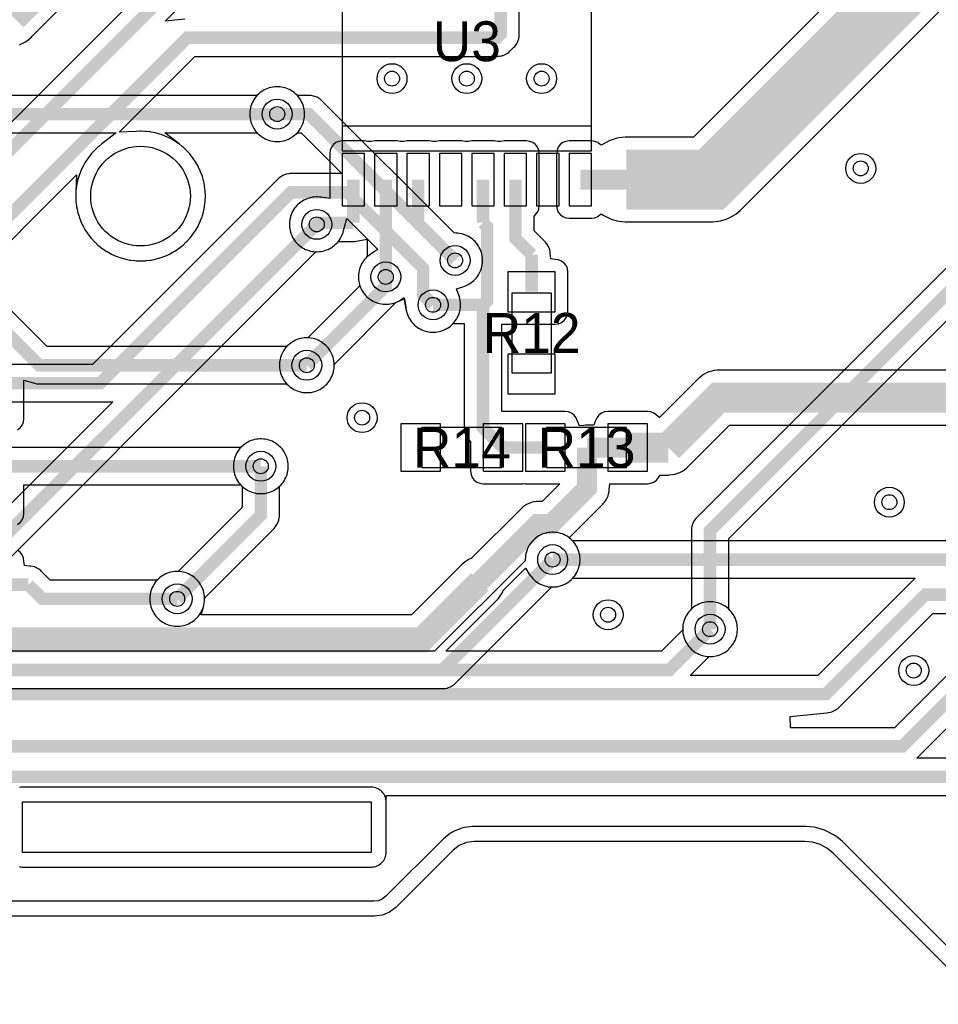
# Model space of a CAD drawing. Header units: millimetres. Extents: x -74 to 74, y -32 to 26.
# Tile 11 of 16: x 13 to 32, y -32 to -12. Entities that reach past the tile are written whole.
import ezdxf
from ezdxf.enums import TextEntityAlignment as Align

# ---------------------------------------------------------------- set-up
doc = ezdxf.new("R2010")
doc.units = ezdxf.units.MM
for name, color, linetype in [('COBRE_BAIXO', 7, 'Continuous'), ('COBRE_CIMA', 7, 'Continuous'), ('CONTORNO', 7, 'Continuous'), ('CORPOS_CIMA', 7, 'Continuous'), ('FUROS', 7, 'Continuous'), ('PADS_CIMA', 7, 'Continuous'), ('PLANO_GND_BAIXO', 7, 'Continuous'), ('PLANO_GND_CIMA', 7, 'Continuous'), ('REFS_CIMA', 7, 'Continuous'), ('VIAS', 7, 'Continuous')]:
    doc.layers.add(name, color=color, linetype=linetype)

msp = doc.modelspace()

# ---------------------------------------------------------------- linework, layer by layer
at = {"layer": 'COBRE_BAIXO', "const_width": 0.25}
for points in [[(2.54, -25.455), (2.924, -25.455), (11.256, -17.123), (11.748, -17.123), (16.493, -12.378), (22.706, -12.378), (22.778, -12.306), (22.778, -1.266), (25.558, 1.514), (25.558, 5.307), (27.388, 7.137), (28.962, 7.137), (30.025, 8.2)], [(20.32, -4.704), (20.32, -7.247), (11.872, -15.695)], [(36.514, -10.901), (35.244, -12.171), (35.244, -14), (26.978, -22.266), (26.978, -24.242)], [(21.865, -16.846), (18.93, -13.911), (18.297, -13.911)], [(9.978, -19.309), (14.747, -19.309), (18.576, -15.48), (19.7, -15.48), (21.223, -17.003), (21.223, -17.537), (21.423, -17.737)], [(19.091, -16.123), (10.796, -24.418), (6.144, -24.418), (3.688, -26.874), (3.688, -27.988)], [(18.891, -18.949), (20.475, -17.365), (20.475, -17.177)], [(16.291, -23.634), (17.968, -21.957), (17.968, -20.975)], [(6.41, -25.06), (21.608, -25.06), (23.821, -22.847)]]:
    msp.add_lwpolyline(points, dxfattribs=at)
at = {"layer": 'COBRE_CIMA'}
for points, const_width in [([(25.3, -15.225), (27, -15.225), (39.2, -3.025), (39.2, 2.54), (36.58, 2.54)], 1.2), ([(12.783, -11.748), (18.123, -6.408)], 1.2), ([(23.821, -22.847), (32.446, -22.847), (35.595, -19.698), (35.595, -16.29), (32.389, -13.084)], 0.25), ([(18.297, -13.911), (11.635, -13.911)], 0.25), ([(19.825, -15.225), (19.825, -16.092)], 0.25), ([(20.475, -15.225), (20.475, -17.177)], 0.25), ([(21.125, -15.225), (21.125, -16.106), (21.865, -16.846)], 0.25), ([(22.425, -15.225), (22.425, -16.092)], 0.25), ([(23.075, -15.225), (23.075, -16.408), (23.4, -16.733)], 0.25), ([(24.375, -15.225), (25.3, -15.225)], 0.4), ([(19.825, -16.092), (19.122, -16.092), (19.091, -16.123)], 0.25), ([(22.425, -17.737), (22.507, -17.655), (22.507, -16.174), (22.425, -16.092)], 0.25), ([(11.06, -16.481), (13.528, -18.949), (18.891, -18.949)], 0.25), ([(23.4, -17.475), (23.4, -16.733)], 0.25), ([(22.425, -17.737), (21.423, -17.737)], 0.25), ([(22.825, -20.6), (22.425, -20.2), (22.425, -17.737)], 0.25), ([(34.467, -19.599), (27.143, -19.599), (26.142, -20.6)], 0.6), ([(25.325, -20.6), (26.142, -20.6)], 0.6), ([(24.508, -20.6), (24.508, -21.417), (23.795, -22.13), (23.524, -22.13), (22.362, -23.292)], 0.4), ([(22.825, -20.6), (23.675, -20.6)], 0.25), ([(25.325, -20.6), (24.508, -20.6)], 0.4), ([(12.565, -20.975), (17.968, -20.975)], 0.25), ([(26.978, -24.242), (26.16, -25.06), (8.405, -25.06), (5.801, -22.456), (5.801, -21.961)], 0.25), ([(22.362, -23.292), (21.2, -24.454), (10.124, -24.454), (8.989, -23.319)], 0.5), ([(12.565, -23.35), (13.307, -23.35)], 0.25), ([(13.307, -23.35), (13.591, -23.634), (16.291, -23.634)], 0.25), ([(34.425, -23.55), (31.293, -23.55), (29.298, -25.545), (7.804, -25.545), (6.307, -24.048), (5.81, -24.048)], 0.25), ([(36.471, -24.225), (33.201, -24.225), (30.833, -26.593), (4.023, -26.593), (3.135, -27.481), (2.784, -27.481), (2.179, -26.876)], 0.25), ([(10.167, -27.6), (10.564, -27.203), (33.253, -27.203), (34.575, -28.525)], 0.25)]:
    msp.add_lwpolyline(points, dxfattribs=dict(at, const_width=const_width))
at = {"layer": 'CONTORNO'}
msp.add_lwpolyline([(32.476, -31.766), (29.444, -28.734), (29.323, -28.635), (29.185, -28.561), (29.035, -28.515), (28.879, -28.5), (22.249, -28.5), (22.093, -28.52), (21.949, -28.58), (21.824, -28.676), (20.676, -29.824), (20.551, -29.92), (20.407, -29.98), (20.251, -30), (0, -30)], dxfattribs=at)
at = {"layer": 'CORPOS_CIMA'}
for points in [[(24.6, -14.65), (24.6, -10.25), (19.6, -10.25), (19.6, -14.65)], [(23, -17.5), (23, -19.1), (23.8, -19.1), (23.8, -17.5)], [(22.8, -20.2), (21.2, -20.2), (21.2, -21), (22.8, -21)], [(25.3, -20.2), (23.7, -20.2), (23.7, -21), (25.3, -21)]]:
    msp.add_lwpolyline(points, close=True, dxfattribs=at)
at = {"layer": 'FUROS'}
for points in [[(16.556, -15.556), (16.553, -15.634), (16.544, -15.712), (16.528, -15.789), (16.507, -15.865), (16.48, -15.939), (16.447, -16.01), (16.409, -16.078), (16.365, -16.144), (16.316, -16.205), (16.263, -16.263), (16.205, -16.316), (16.144, -16.365), (16.078, -16.409), (16.01, -16.447), (15.939, -16.48), (15.865, -16.507), (15.789, -16.528), (15.712, -16.544), (15.634, -16.553), (15.556, -16.556), (15.478, -16.553), (15.4, -16.544), (15.323, -16.528), (15.247, -16.507), (15.173, -16.48), (15.102, -16.447), (15.034, -16.409), (14.968, -16.365), (14.907, -16.316), (14.849, -16.263), (14.796, -16.205), (14.747, -16.144), (14.703, -16.078), (14.665, -16.01), (14.632, -15.939), (14.605, -15.865), (14.584, -15.789), (14.568, -15.712), (14.559, -15.634), (14.556, -15.556), (14.559, -15.478), (14.568, -15.4), (14.584, -15.323), (14.605, -15.247), (14.632, -15.173), (14.665, -15.102), (14.703, -15.034), (14.747, -14.968), (14.796, -14.907), (14.849, -14.849), (14.907, -14.796), (14.968, -14.747), (15.034, -14.703), (15.102, -14.665), (15.173, -14.632), (15.247, -14.605), (15.323, -14.584), (15.4, -14.568), (15.478, -14.559), (15.556, -14.556), (15.634, -14.559), (15.712, -14.568), (15.789, -14.584), (15.865, -14.605), (15.939, -14.632), (16.01, -14.665), (16.078, -14.703), (16.144, -14.747), (16.205, -14.796), (16.263, -14.849), (16.316, -14.907), (16.365, -14.968), (16.409, -15.034), (16.447, -15.102), (16.48, -15.173), (16.507, -15.247), (16.528, -15.323), (16.544, -15.4), (16.553, -15.478)], [(20.185, -28.713), (20.185, -27.713), (13.185, -27.713), (13.185, -28.713)]]:
    msp.add_lwpolyline(points, close=True, dxfattribs=at)
at = {"layer": 'PADS_CIMA'}
for points in [[(24.6, -14.15), (24.6, -10.75), (19.6, -10.75), (19.6, -14.15)], [(20.05, -15.75), (20.05, -14.7), (19.6, -14.7), (19.6, -15.75)], [(20.7, -15.75), (20.7, -14.7), (20.25, -14.7), (20.25, -15.75)], [(21.35, -15.75), (21.35, -14.7), (20.9, -14.7), (20.9, -15.75)], [(22, -15.75), (22, -14.7), (21.55, -14.7), (21.55, -15.75)], [(22.65, -15.75), (22.65, -14.7), (22.2, -14.7), (22.2, -15.75)], [(23.3, -15.75), (23.3, -14.7), (22.85, -14.7), (22.85, -15.75)], [(23.95, -15.75), (23.95, -14.7), (23.5, -14.7), (23.5, -15.75)], [(24.6, -15.75), (24.6, -14.7), (24.15, -14.7), (24.15, -15.75)], [(22.925, -17.075), (22.925, -17.875), (23.875, -17.875), (23.875, -17.075)], [(22.925, -18.725), (22.925, -19.525), (23.875, -19.525), (23.875, -18.725)], [(21.575, -20.125), (20.775, -20.125), (20.775, -21.075), (21.575, -21.075)], [(23.225, -20.125), (22.425, -20.125), (22.425, -21.075), (23.225, -21.075)], [(24.075, -20.125), (23.275, -20.125), (23.275, -21.075), (24.075, -21.075)], [(25.725, -20.125), (24.925, -20.125), (24.925, -21.075), (25.725, -21.075)]]:
    msp.add_lwpolyline(points, close=True, dxfattribs=at)
at = {"layer": 'PLANO_GND_BAIXO'}
for points in [[(12.013, -17.388), (14.273, -15.129), (14.259, -15.466), (14.256, -15.544), (14.256, -15.568), (14.259, -15.646), (14.261, -15.67), (14.27, -15.748), (14.274, -15.771), (14.289, -15.848), (14.295, -15.871), (14.316, -15.946), (14.323, -15.969), (14.351, -16.043), (14.36, -16.064), (14.393, -16.136), (14.403, -16.157), (14.442, -16.225), (14.454, -16.245), (14.498, -16.31), (14.511, -16.33), (14.56, -16.391), (14.575, -16.409), (14.629, -16.467), (14.645, -16.483), (14.703, -16.537), (14.721, -16.552), (14.782, -16.601), (14.802, -16.614), (14.867, -16.658), (14.887, -16.67), (14.955, -16.709), (14.976, -16.719), (15.048, -16.752), (15.069, -16.761), (15.143, -16.789), (15.166, -16.796), (15.241, -16.817), (15.264, -16.823), (15.341, -16.838), (15.364, -16.842), (15.442, -16.851), (15.466, -16.853), (15.544, -16.856), (15.568, -16.856), (15.646, -16.853), (15.67, -16.851), (15.748, -16.842), (15.771, -16.838), (15.848, -16.823), (15.871, -16.817), (15.946, -16.796), (15.969, -16.789), (16.043, -16.761), (16.064, -16.752), (16.136, -16.719), (16.157, -16.709), (16.225, -16.67), (16.245, -16.658), (16.31, -16.614), (16.33, -16.601), (16.391, -16.552), (16.409, -16.537), (16.467, -16.483), (16.483, -16.467), (16.537, -16.409), (16.552, -16.391), (16.601, -16.33), (16.614, -16.31), (16.658, -16.245), (16.67, -16.225), (16.709, -16.157), (16.719, -16.136), (16.752, -16.064), (16.761, -16.043), (16.789, -15.969), (16.796, -15.946), (16.817, -15.871), (16.823, -15.848), (16.838, -15.771), (16.842, -15.748), (16.851, -15.67), (16.853, -15.646), (16.856, -15.568), (16.856, -15.544), (16.853, -15.466), (16.851, -15.442), (16.842, -15.364), (16.838, -15.341), (16.823, -15.264), (16.817, -15.241), (16.796, -15.166), (16.789, -15.143), (16.761, -15.069), (16.752, -15.048), (16.719, -14.976), (16.709, -14.955), (16.67, -14.887), (16.658, -14.867), (16.614, -14.802), (16.601, -14.782), (16.552, -14.721), (16.537, -14.703), (16.483, -14.645), (16.467, -14.629), (16.409, -14.575), (16.391, -14.56), (16.33, -14.511), (16.31, -14.498), (16.245, -14.454), (16.225, -14.442), (16.157, -14.403), (16.136, -14.393), (16.064, -14.36), (16.043, -14.351), (15.969, -14.323), (15.946, -14.316), (15.871, -14.295), (15.848, -14.289), (15.771, -14.274), (15.748, -14.27), (15.67, -14.261), (15.646, -14.259), (15.568, -14.256), (15.544, -14.256), (15.466, -14.259), (15.129, -14.273), (16.648, -12.753), (22.706, -12.753), (22.731, -12.752), (22.735, -12.751), (22.755, -12.749), (22.803, -12.74), (22.812, -12.737), (22.826, -12.733), (22.872, -12.714), (22.893, -12.702), (22.933, -12.681), (22.971, -12.643), (23.043, -12.571), (23.06, -12.553), (23.075, -12.534), (23.102, -12.493), (23.109, -12.481), (23.114, -12.472), (23.133, -12.426), (23.14, -12.403), (23.149, -12.355), (23.152, -12.331), (23.153, -12.306), (23.153, -5.206)], [(19.945, -7.092), (12.715, -14.322)], [(16.444, -12.007), (16.052, -12.045), (20.585, -7.512)], [(11.061, -24.683), (19.069, -16.675), (19.107, -16.672), (19.147, -16.67), (19.179, -16.666), (19.217, -16.658), (19.249, -16.65), (19.286, -16.637), (19.316, -16.624), (19.352, -16.607), (19.38, -16.591), (19.413, -16.569), (19.438, -16.549), (19.468, -16.523), (19.491, -16.5), (19.517, -16.47), (19.537, -16.445), (19.559, -16.412), (19.575, -16.384), (19.592, -16.348), (19.605, -16.318), (19.618, -16.281), (19.626, -16.249), (19.692, -16.002), (20.314, -16.624), (20.186, -16.709), (20.153, -16.731), (20.128, -16.751), (20.098, -16.777), (20.075, -16.8), (20.049, -16.83), (20.029, -16.855), (20.007, -16.888), (19.991, -16.916), (19.974, -16.952), (19.961, -16.982), (19.948, -17.019), (19.94, -17.051), (19.932, -17.089), (19.928, -17.121), (19.926, -17.161), (19.926, -17.193), (19.928, -17.233), (19.932, -17.265), (19.94, -17.303), (19.951, -17.359), (18.913, -18.397), (18.875, -18.4), (18.835, -18.402), (18.803, -18.406), (18.765, -18.414), (18.733, -18.422), (18.696, -18.435), (18.666, -18.448), (18.63, -18.465), (18.602, -18.481), (18.569, -18.503), (18.544, -18.523), (18.514, -18.549), (18.491, -18.572), (18.465, -18.602), (18.445, -18.627), (18.423, -18.66), (18.407, -18.688), (18.39, -18.724), (18.377, -18.754), (18.364, -18.791), (18.356, -18.823), (18.348, -18.861), (18.344, -18.893), (18.342, -18.933), (18.342, -18.965), (18.344, -19.005), (18.348, -19.037), (18.356, -19.075), (18.364, -19.107), (18.377, -19.144), (18.39, -19.174), (18.407, -19.21), (18.423, -19.238), (18.445, -19.271), (18.465, -19.296), (18.491, -19.326), (18.514, -19.349), (18.544, -19.375), (18.569, -19.395), (18.602, -19.417), (18.63, -19.433), (18.666, -19.45), (18.696, -19.463), (18.733, -19.476), (18.765, -19.484), (18.803, -19.492), (18.835, -19.496), (18.875, -19.498), (18.907, -19.498), (18.947, -19.496), (18.979, -19.492), (19.017, -19.484), (19.049, -19.476), (19.086, -19.463), (19.116, -19.45), (19.152, -19.433), (19.18, -19.417), (19.213, -19.395), (19.238, -19.375), (19.268, -19.349), (19.291, -19.326), (19.317, -19.296), (19.337, -19.271), (19.359, -19.238), (19.375, -19.21), (19.392, -19.174), (19.405, -19.144), (19.418, -19.107), (19.426, -19.075), (19.434, -19.037), (19.438, -19.005), (19.44, -18.965), (19.443, -18.927), (20.686, -17.684), (20.7, -17.678), (20.736, -17.661), (20.764, -17.645), (20.797, -17.623), (20.822, -17.603), (20.834, -17.593), (20.88, -17.825), (20.888, -17.863), (20.896, -17.895), (20.909, -17.932), (20.922, -17.962), (20.939, -17.998), (20.955, -18.026), (20.977, -18.059), (20.997, -18.084), (21.023, -18.114), (21.046, -18.137), (21.076, -18.163), (21.101, -18.183), (21.134, -18.205), (21.162, -18.221), (21.198, -18.238), (21.228, -18.251), (21.265, -18.264), (21.297, -18.272), (21.335, -18.28), (21.367, -18.284), (21.407, -18.286), (21.439, -18.286), (21.479, -18.284), (21.511, -18.28), (21.549, -18.272), (21.581, -18.264), (21.618, -18.251), (21.648, -18.238), (21.684, -18.221), (21.712, -18.205), (21.745, -18.183), (21.77, -18.163), (21.8, -18.137), (21.823, -18.114), (21.849, -18.084), (21.869, -18.059), (21.891, -18.026), (21.907, -17.998), (21.924, -17.962), (21.937, -17.932), (21.95, -17.895), (21.958, -17.863), (21.966, -17.825), (21.97, -17.793), (21.972, -17.753), (21.972, -17.721), (21.97, -17.681), (21.966, -17.649), (21.958, -17.611), (21.95, -17.579), (21.937, -17.542), (21.894, -17.416), (22.023, -17.373), (22.06, -17.36), (22.09, -17.347), (22.126, -17.33), (22.154, -17.314), (22.187, -17.292), (22.212, -17.272), (22.242, -17.246), (22.265, -17.223), (22.291, -17.193), (22.311, -17.168), (22.333, -17.135), (22.349, -17.107), (22.366, -17.071), (22.379, -17.041), (22.392, -17.004), (22.4, -16.972), (22.408, -16.934), (22.412, -16.902), (22.414, -16.862), (22.414, -16.83), (22.412, -16.79), (22.408, -16.758), (22.4, -16.72), (22.392, -16.688), (22.379, -16.651), (22.366, -16.621), (22.349, -16.585), (22.333, -16.557), (22.311, -16.524), (22.291, -16.499), (22.265, -16.469), (22.242, -16.446), (22.212, -16.42), (22.187, -16.4), (22.154, -16.378), (22.126, -16.362), (22.09, -16.345), (22.06, -16.332), (22.023, -16.319), (21.991, -16.311), (21.953, -16.303), (21.921, -16.299), (21.881, -16.297), (21.843, -16.294), (19.195, -13.646), (19.177, -13.629), (19.158, -13.614), (19.117, -13.587), (19.096, -13.575), (19.05, -13.556), (19.027, -13.549), (18.979, -13.54), (18.955, -13.537), (18.93, -13.536), (18.703, -13.536), (18.674, -13.511), (18.644, -13.485), (18.619, -13.465), (18.586, -13.443), (18.558, -13.427), (18.522, -13.41), (18.492, -13.397), (18.455, -13.384), (18.423, -13.376), (18.385, -13.368), (18.353, -13.364), (18.313, -13.362), (18.281, -13.362), (18.241, -13.364), (18.209, -13.368), (18.171, -13.376), (18.139, -13.384), (18.102, -13.397), (18.072, -13.41), (18.036, -13.427), (18.008, -13.443), (17.975, -13.465), (17.95, -13.485), (17.92, -13.511), (17.897, -13.534), (17.871, -13.564), (17.851, -13.589), (17.829, -13.622), (17.813, -13.65), (17.796, -13.686), (17.783, -13.716), (17.77, -13.753), (17.762, -13.785), (17.754, -13.823), (17.75, -13.855), (17.748, -13.895), (17.748, -13.927), (17.75, -13.967), (17.754, -13.999), (17.762, -14.037), (17.77, -14.069), (17.783, -14.106), (17.796, -14.136), (17.813, -14.172), (17.829, -14.2), (17.851, -14.233), (17.871, -14.258), (17.897, -14.288), (17.92, -14.311), (17.95, -14.337), (17.975, -14.357), (18.008, -14.379), (18.036, -14.395), (18.072, -14.412), (18.102, -14.425), (18.139, -14.438), (18.171, -14.446), (18.209, -14.454), (18.241, -14.458), (18.281, -14.46), (18.313, -14.46), (18.353, -14.458), (18.385, -14.454), (18.423, -14.446), (18.455, -14.438), (18.492, -14.425), (18.522, -14.412), (18.558, -14.395), (18.586, -14.379), (18.619, -14.357), (18.644, -14.337), (18.711, -14.286), (18.775, -14.286), (19.594, -15.105), (18.576, -15.105), (18.551, -15.106), (18.527, -15.109), (18.479, -15.118), (18.456, -15.125), (18.41, -15.144), (18.389, -15.156), (18.348, -15.183), (18.329, -15.198), (18.311, -15.215), (14.592, -18.934), (10.384, -18.934)], [(34.869, -13.845), (26.713, -22.001), (26.696, -22.019), (26.681, -22.038), (26.654, -22.079), (26.642, -22.1), (26.623, -22.146), (26.616, -22.169), (26.607, -22.217), (26.604, -22.241), (26.603, -22.266), (26.603, -23.836), (26.578, -23.865), (26.552, -23.895), (26.532, -23.92), (26.51, -23.953), (26.494, -23.981), (26.477, -24.017), (26.464, -24.047), (26.451, -24.084), (26.443, -24.116), (26.435, -24.154), (26.431, -24.186), (26.429, -24.226), (26.429, -24.258), (26.431, -24.298), (26.435, -24.33), (26.443, -24.368), (26.451, -24.4), (26.464, -24.437), (26.477, -24.467), (26.494, -24.503), (26.51, -24.531), (26.532, -24.564), (26.552, -24.589), (26.578, -24.619), (26.601, -24.642), (26.631, -24.668), (26.656, -24.688), (26.689, -24.71), (26.717, -24.726), (26.753, -24.743), (26.783, -24.756), (26.82, -24.769), (26.852, -24.777), (26.89, -24.785), (26.922, -24.789), (26.962, -24.791), (26.994, -24.791), (27.034, -24.789), (27.066, -24.785), (27.104, -24.777), (27.136, -24.769), (27.173, -24.756), (27.203, -24.743), (27.239, -24.726), (27.267, -24.71), (27.3, -24.688), (27.325, -24.668), (27.355, -24.642), (27.378, -24.619), (27.404, -24.589), (27.424, -24.564), (27.446, -24.531), (27.462, -24.503), (27.479, -24.467), (27.492, -24.437), (27.505, -24.4), (27.513, -24.368), (27.521, -24.33), (27.525, -24.298), (27.527, -24.258), (27.527, -24.226), (27.525, -24.186), (27.521, -24.154), (27.513, -24.116), (27.505, -24.084), (27.492, -24.047), (27.479, -24.017), (27.462, -23.981), (27.446, -23.953), (27.424, -23.92), (27.404, -23.895), (27.378, -23.865), (27.353, -23.836), (27.353, -22.421), (33.35, -16.424)], [(10.384, -19.684), (14.747, -19.684), (15, -19.684), (10.641, -24.043)], [(6.816, -25.435), (21.608, -25.435), (21.633, -25.434), (21.657, -25.431), (21.705, -25.422), (21.728, -25.415), (21.774, -25.396), (21.795, -25.384), (21.836, -25.357), (21.855, -25.342), (21.873, -25.325), (23.799, -23.399), (23.837, -23.396), (23.877, -23.394), (23.909, -23.39), (23.947, -23.382), (23.979, -23.374), (24.016, -23.361), (24.046, -23.348), (24.082, -23.331), (24.11, -23.315), (24.143, -23.293), (24.168, -23.273), (24.198, -23.247), (24.221, -23.224), (24.247, -23.194), (24.267, -23.169), (24.289, -23.136), (24.305, -23.108), (24.322, -23.072), (24.335, -23.042), (24.348, -23.005), (24.356, -22.973), (24.364, -22.935), (24.368, -22.903), (24.37, -22.863), (24.37, -22.831), (24.368, -22.791), (24.364, -22.759), (24.356, -22.721), (24.348, -22.689), (24.335, -22.652), (24.322, -22.622), (24.305, -22.586), (24.289, -22.558), (24.267, -22.525), (24.247, -22.5), (24.221, -22.47), (24.198, -22.447), (24.168, -22.421), (24.143, -22.401), (24.11, -22.379), (24.082, -22.363), (24.046, -22.346), (24.016, -22.333), (23.979, -22.32), (23.947, -22.312), (23.909, -22.304), (23.877, -22.3), (23.837, -22.298), (23.805, -22.298), (23.765, -22.3), (23.733, -22.304), (23.695, -22.312), (23.663, -22.32), (23.626, -22.333), (23.596, -22.346), (23.56, -22.363), (23.532, -22.379), (23.499, -22.401), (23.474, -22.421), (23.444, -22.447), (23.421, -22.47), (23.395, -22.5), (23.375, -22.525), (23.353, -22.558), (23.337, -22.586), (23.32, -22.622), (23.307, -22.652), (23.294, -22.689), (23.286, -22.721), (23.278, -22.759), (23.274, -22.791), (23.272, -22.831), (23.269, -22.869), (21.453, -24.685), (11.059, -24.685)], [(13.126, -29.007), (13.156, -29.012), (13.185, -29.013), (20.185, -29.013), (20.214, -29.012), (20.244, -29.007), (20.272, -29), (20.3, -28.99), (20.326, -28.978), (20.352, -28.962), (20.375, -28.945), (20.397, -28.925), (20.417, -28.903), (20.434, -28.88), (20.45, -28.854), (20.462, -28.828), (20.472, -28.8), (20.479, -28.772), (20.484, -28.742), (20.485, -28.713), (20.485, -27.713), (20.484, -27.684), (20.479, -27.654), (20.479, -27.654), (20.472, -27.626), (20.462, -27.598), (20.45, -27.572), (20.434, -27.546), (20.417, -27.523), (20.397, -27.501), (20.375, -27.481), (20.352, -27.464), (20.326, -27.448), (20.3, -27.436), (20.272, -27.426), (20.244, -27.419), (20.214, -27.414), (20.185, -27.413), (13.185, -27.413), (13.156, -27.414), (13.126, -27.419)], [(32.678, -31.543), (29.656, -28.522), (29.634, -28.502), (29.513, -28.403), (29.49, -28.386), (29.465, -28.371), (29.327, -28.297), (29.3, -28.284), (29.273, -28.274), (29.123, -28.228), (29.094, -28.221), (29.064, -28.216), (28.908, -28.201), (28.879, -28.2), (22.249, -28.2), (22.211, -28.202), (22.055, -28.222), (22.029, -28.227), (22.003, -28.234), (21.978, -28.243), (21.834, -28.303), (21.81, -28.314), (21.788, -28.327), (21.766, -28.342), (21.641, -28.438), (21.612, -28.464), (20.478, -29.598), (20.399, -29.658), (20.329, -29.688), (20.232, -29.7), (5.955, -29.7)]]:
    msp.add_lwpolyline(points, dxfattribs=at)
msp.add_lwpolyline([(16.275, -23.085), (16.235, -23.087), (16.203, -23.091), (16.165, -23.099), (16.133, -23.107), (16.096, -23.12), (16.066, -23.133), (16.03, -23.15), (16.002, -23.166), (15.969, -23.188), (15.944, -23.208), (15.914, -23.234), (15.891, -23.257), (15.865, -23.287), (15.845, -23.312), (15.823, -23.345), (15.807, -23.373), (15.79, -23.409), (15.777, -23.439), (15.764, -23.476), (15.756, -23.508), (15.748, -23.546), (15.744, -23.578), (15.742, -23.618), (15.742, -23.65), (15.744, -23.69), (15.748, -23.722), (15.756, -23.76), (15.764, -23.792), (15.777, -23.829), (15.79, -23.859), (15.807, -23.895), (15.823, -23.923), (15.845, -23.956), (15.865, -23.981), (15.891, -24.011), (15.914, -24.034), (15.944, -24.06), (15.969, -24.08), (16.002, -24.102), (16.03, -24.118), (16.066, -24.135), (16.096, -24.148), (16.133, -24.161), (16.165, -24.169), (16.203, -24.177), (16.235, -24.181), (16.275, -24.183), (16.307, -24.183), (16.347, -24.181), (16.379, -24.177), (16.417, -24.169), (16.449, -24.161), (16.486, -24.148), (16.516, -24.135), (16.552, -24.118), (16.58, -24.102), (16.613, -24.08), (16.638, -24.06), (16.668, -24.034), (16.691, -24.011), (16.717, -23.981), (16.737, -23.956), (16.759, -23.923), (16.775, -23.895), (16.792, -23.859), (16.805, -23.829), (16.818, -23.792), (16.826, -23.76), (16.834, -23.722), (16.838, -23.69), (16.84, -23.65), (16.843, -23.612), (18.233, -22.222), (18.25, -22.204), (18.265, -22.185), (18.292, -22.144), (18.304, -22.123), (18.323, -22.077), (18.33, -22.054), (18.339, -22.006), (18.342, -21.982), (18.343, -21.957), (18.343, -21.381), (18.368, -21.352), (18.394, -21.322), (18.414, -21.297), (18.436, -21.264), (18.452, -21.236), (18.469, -21.2), (18.482, -21.17), (18.495, -21.133), (18.503, -21.101), (18.511, -21.063), (18.515, -21.031), (18.517, -20.991), (18.517, -20.959), (18.515, -20.919), (18.511, -20.887), (18.503, -20.849), (18.495, -20.817), (18.482, -20.78), (18.469, -20.75), (18.452, -20.714), (18.436, -20.686), (18.414, -20.653), (18.394, -20.628), (18.368, -20.598), (18.345, -20.575), (18.315, -20.549), (18.29, -20.529), (18.257, -20.507), (18.229, -20.491), (18.193, -20.474), (18.163, -20.461), (18.126, -20.448), (18.094, -20.44), (18.056, -20.432), (18.024, -20.428), (17.984, -20.426), (17.952, -20.426), (17.912, -20.428), (17.88, -20.432), (17.842, -20.44), (17.81, -20.448), (17.773, -20.461), (17.743, -20.474), (17.707, -20.491), (17.679, -20.507), (17.646, -20.529), (17.621, -20.549), (17.591, -20.575), (17.568, -20.598), (17.542, -20.628), (17.522, -20.653), (17.5, -20.686), (17.484, -20.714), (17.467, -20.75), (17.454, -20.78), (17.441, -20.817), (17.433, -20.849), (17.425, -20.887), (17.421, -20.919), (17.419, -20.959), (17.419, -20.991), (17.421, -21.031), (17.425, -21.063), (17.433, -21.101), (17.441, -21.133), (17.454, -21.17), (17.467, -21.2), (17.484, -21.236), (17.5, -21.264), (17.522, -21.297), (17.542, -21.322), (17.568, -21.352), (17.593, -21.381), (17.593, -21.802), (16.313, -23.082), (16.275, -23.085)], close=True, dxfattribs=at)
at = {"layer": 'PLANO_GND_CIMA'}
for points in [[(36.247, -4.776), (26.648, -14.375), (25.3, -14.375), (25.275, -14.376), (25.158, -14.388), (25.11, -14.397), (24.998, -14.431), (24.953, -14.45), (24.849, -14.506), (24.793, -14.536), (24.777, -14.523), (24.725, -14.483), (24.665, -14.459), (24.6, -14.45), (24.15, -14.45), (24.085, -14.459), (24.025, -14.483), (23.973, -14.523), (23.933, -14.575), (23.909, -14.635), (23.9, -14.7), (23.9, -15.75), (23.909, -15.815), (23.933, -15.875), (23.973, -15.927), (24.025, -15.967), (24.085, -15.991), (24.15, -16), (24.6, -16), (24.665, -15.991), (24.725, -15.967), (24.777, -15.927), (24.793, -15.914), (24.849, -15.944), (24.953, -16), (24.998, -16.019), (25.11, -16.053), (25.158, -16.062), (25.275, -16.074), (25.3, -16.075), (27, -16.075), (27.025, -16.074), (27.142, -16.062), (27.19, -16.053), (27.302, -16.019), (27.347, -16), (27.451, -15.944), (27.492, -15.917), (27.583, -15.843), (27.601, -15.826), (39.801, -3.626)], [(13.13, -12.523), (13.234, -12.467), (13.275, -12.44), (13.366, -12.366), (13.384, -12.349), (18.724, -7.009)], [(12.041, -14.286), (15.068, -14.286), (14.782, -14.511), (14.721, -14.56), (14.703, -14.575), (14.645, -14.629), (14.629, -14.645), (14.575, -14.703), (14.56, -14.721), (14.511, -14.782), (14.498, -14.802), (14.454, -14.867), (14.442, -14.887), (14.403, -14.955), (14.393, -14.976), (14.36, -15.048), (14.351, -15.069), (14.323, -15.143), (14.316, -15.166), (14.295, -15.241), (14.289, -15.264), (14.274, -15.341), (14.27, -15.364), (14.261, -15.442), (14.259, -15.466), (14.256, -15.544), (14.256, -15.568), (14.259, -15.646), (14.261, -15.67), (14.27, -15.748), (14.274, -15.771), (14.289, -15.848), (14.295, -15.871), (14.316, -15.946), (14.323, -15.969), (14.351, -16.043), (14.36, -16.064), (14.393, -16.136), (14.403, -16.157), (14.442, -16.225), (14.454, -16.245), (14.498, -16.31), (14.511, -16.33), (14.56, -16.391), (14.575, -16.409), (14.629, -16.467), (14.645, -16.483), (14.703, -16.537), (14.721, -16.552), (14.782, -16.601), (14.802, -16.614), (14.867, -16.658), (14.887, -16.67), (14.955, -16.709), (14.976, -16.719), (15.048, -16.752), (15.069, -16.761), (15.143, -16.789), (15.166, -16.796), (15.241, -16.817), (15.264, -16.823), (15.341, -16.838), (15.364, -16.842), (15.442, -16.851), (15.466, -16.853), (15.544, -16.856), (15.568, -16.856), (15.646, -16.853), (15.67, -16.851), (15.748, -16.842), (15.771, -16.838), (15.848, -16.823), (15.871, -16.817), (15.946, -16.796), (15.969, -16.789), (16.043, -16.761), (16.064, -16.752), (16.136, -16.719), (16.157, -16.709), (16.225, -16.67), (16.245, -16.658), (16.31, -16.614), (16.33, -16.601), (16.391, -16.552), (16.409, -16.537), (16.467, -16.483), (16.483, -16.467), (16.537, -16.409), (16.552, -16.391), (16.601, -16.33), (16.614, -16.31), (16.658, -16.245), (16.67, -16.225), (16.709, -16.157), (16.719, -16.136), (16.752, -16.064), (16.761, -16.043), (16.789, -15.969), (16.796, -15.946), (16.817, -15.871), (16.823, -15.848), (16.838, -15.771), (16.842, -15.748), (16.851, -15.67), (16.853, -15.646), (16.856, -15.568), (16.856, -15.544), (16.853, -15.466), (16.851, -15.442), (16.842, -15.364), (16.838, -15.341), (16.823, -15.264), (16.817, -15.241), (16.796, -15.166), (16.789, -15.143), (16.761, -15.069), (16.752, -15.048), (16.719, -14.976), (16.709, -14.955), (16.67, -14.887), (16.658, -14.867), (16.614, -14.802), (16.601, -14.782), (16.552, -14.721), (16.537, -14.703), (16.483, -14.645), (16.467, -14.629), (16.409, -14.575), (16.391, -14.56), (16.33, -14.511), (16.044, -14.286), (17.891, -14.286), (17.92, -14.311), (17.95, -14.337), (17.975, -14.357), (18.008, -14.379), (18.036, -14.395), (18.072, -14.412), (18.102, -14.425), (18.139, -14.438), (18.171, -14.446), (18.209, -14.454), (18.241, -14.458), (18.281, -14.46), (18.313, -14.46), (18.353, -14.458), (18.385, -14.454), (18.423, -14.446), (18.455, -14.438), (18.492, -14.425), (18.522, -14.412), (18.558, -14.395), (18.586, -14.379), (18.619, -14.357), (18.644, -14.337), (18.674, -14.311), (18.697, -14.288), (18.723, -14.258), (18.743, -14.233), (18.765, -14.2), (18.781, -14.172), (18.798, -14.136), (18.811, -14.106), (18.824, -14.069), (18.832, -14.037), (18.84, -13.999), (18.844, -13.967), (18.846, -13.927), (18.846, -13.895), (18.844, -13.855), (18.84, -13.823), (18.832, -13.785), (18.824, -13.753), (18.811, -13.716), (18.798, -13.686), (18.781, -13.65), (18.765, -13.622), (18.743, -13.589), (18.723, -13.564), (18.697, -13.534), (18.674, -13.511), (18.644, -13.485), (18.619, -13.465), (18.586, -13.443), (18.558, -13.427), (18.522, -13.41), (18.492, -13.397), (18.455, -13.384), (18.423, -13.376), (18.385, -13.368), (18.353, -13.364), (18.313, -13.362), (18.281, -13.362), (18.241, -13.364), (18.209, -13.368), (18.171, -13.376), (18.139, -13.384), (18.102, -13.397), (18.072, -13.41), (18.036, -13.427), (18.008, -13.443), (17.975, -13.465), (17.95, -13.485), (17.92, -13.511), (17.891, -13.536), (12.037, -13.536)], [(34.121, -19.049), (27.143, -19.049), (27.118, -19.05), (27.06, -19.056), (27.012, -19.066), (26.956, -19.083), (26.91, -19.101), (26.858, -19.129), (26.818, -19.156), (26.772, -19.194), (26.754, -19.21), (25.966, -19.998), (25.902, -19.948), (25.85, -19.908), (25.79, -19.884), (25.725, -19.875), (24.925, -19.875), (24.86, -19.884), (24.8, -19.908), (24.748, -19.948), (24.708, -20), (24.684, -20.06), (24.646, -20.15), (24.508, -20.15), (24.483, -20.151), (24.444, -20.155), (24.359, -20.163), (24.316, -20.06), (24.292, -20), (24.252, -19.948), (24.2, -19.908), (24.14, -19.884), (24.075, -19.875), (23.275, -19.875), (23.25, -19.878), (23.225, -19.875), (22.8, -19.875), (22.8, -18.125), (22.925, -18.125), (23.875, -18.125), (23.94, -18.116), (24, -18.092), (24.052, -18.052), (24.092, -18), (24.116, -17.94), (24.125, -17.875), (24.125, -17.075), (24.116, -17.01), (24.092, -16.95), (24.052, -16.898), (24, -16.858), (23.94, -16.834), (23.875, -16.825), (23.784, -16.813), (23.774, -16.708), (23.771, -16.684), (23.762, -16.636), (23.755, -16.613), (23.736, -16.567), (23.724, -16.546), (23.697, -16.505), (23.682, -16.486), (23.665, -16.468), (23.45, -16.253), (23.45, -15.962), (23.477, -15.927), (23.517, -15.875), (23.541, -15.815), (23.55, -15.75), (23.55, -14.7), (23.541, -14.635), (23.517, -14.575), (23.477, -14.523), (23.425, -14.483), (23.365, -14.459), (23.3, -14.45), (22.85, -14.45), (22.785, -14.459), (22.75, -14.463), (22.715, -14.459), (22.65, -14.45), (22.2, -14.45), (22.135, -14.459), (22.1, -14.463), (22.065, -14.459), (22, -14.45), (21.55, -14.45), (21.485, -14.459), (21.45, -14.463), (21.415, -14.459), (21.35, -14.45), (20.9, -14.45), (20.835, -14.459), (20.8, -14.463), (20.765, -14.459), (20.7, -14.45), (20.25, -14.45), (20.185, -14.459), (20.15, -14.463), (20.115, -14.459), (20.05, -14.45), (19.6, -14.45), (19.535, -14.459), (19.475, -14.483), (19.423, -14.523), (19.383, -14.575), (19.359, -14.635), (19.35, -14.7), (19.35, -15.603), (19.179, -15.58), (19.147, -15.576), (19.107, -15.574), (19.075, -15.574), (19.035, -15.576), (19.003, -15.58), (18.965, -15.588), (18.933, -15.596), (18.896, -15.609), (18.866, -15.622), (18.83, -15.639), (18.802, -15.655), (18.769, -15.677), (18.744, -15.697), (18.714, -15.723), (18.691, -15.746), (18.665, -15.776), (18.645, -15.801), (18.623, -15.834), (18.607, -15.862), (18.59, -15.898), (18.577, -15.928), (18.564, -15.965), (18.556, -15.997), (18.548, -16.035), (18.544, -16.067), (18.542, -16.107), (18.542, -16.139), (18.544, -16.179), (18.548, -16.211), (18.556, -16.249), (18.564, -16.281), (18.577, -16.318), (18.59, -16.348), (18.607, -16.384), (18.623, -16.412), (18.645, -16.445), (18.665, -16.47), (18.691, -16.5), (18.714, -16.523), (18.744, -16.549), (18.769, -16.569), (18.802, -16.591), (18.83, -16.607), (18.866, -16.624), (18.896, -16.637), (18.933, -16.65), (18.965, -16.658), (19.003, -16.666), (19.035, -16.67), (19.075, -16.672), (19.107, -16.672), (19.147, -16.67), (19.179, -16.666), (19.217, -16.658), (19.249, -16.65), (19.286, -16.637), (19.316, -16.624), (19.352, -16.607), (19.38, -16.591), (19.413, -16.569), (19.438, -16.549), (19.468, -16.523), (19.491, -16.5), (19.524, -16.467), (19.825, -16.467), (19.85, -16.466), (19.874, -16.463), (19.922, -16.454), (20.1, -16.418), (20.1, -16.771), (20.075, -16.8), (20.049, -16.83), (20.029, -16.855), (20.007, -16.888), (19.991, -16.916), (19.974, -16.952), (19.961, -16.982), (19.948, -17.019), (19.94, -17.051), (19.932, -17.089), (19.928, -17.121), (19.926, -17.161), (19.926, -17.193), (19.928, -17.233), (19.932, -17.265), (19.94, -17.303), (19.948, -17.335), (19.961, -17.372), (19.974, -17.402), (19.991, -17.438), (20.007, -17.466), (20.029, -17.499), (20.049, -17.524), (20.075, -17.554), (20.098, -17.577), (20.128, -17.603), (20.153, -17.623), (20.186, -17.645), (20.214, -17.661), (20.25, -17.678), (20.28, -17.691), (20.317, -17.704), (20.349, -17.712), (20.387, -17.72), (20.419, -17.724), (20.459, -17.726), (20.491, -17.726), (20.531, -17.724), (20.563, -17.72), (20.601, -17.712), (20.633, -17.704), (20.67, -17.691), (20.7, -17.678), (20.853, -17.615), (20.876, -17.793), (20.88, -17.825), (20.888, -17.863), (20.896, -17.895), (20.909, -17.932), (20.922, -17.962), (20.939, -17.998), (20.955, -18.026), (20.977, -18.059), (20.997, -18.084), (21.023, -18.114), (21.046, -18.137), (21.076, -18.163), (21.101, -18.183), (21.134, -18.205), (21.162, -18.221), (21.198, -18.238), (21.228, -18.251), (21.265, -18.264), (21.297, -18.272), (21.335, -18.28), (21.367, -18.284), (21.407, -18.286), (21.439, -18.286), (21.479, -18.284), (21.511, -18.28), (21.549, -18.272), (21.581, -18.264), (21.618, -18.251), (21.648, -18.238), (21.684, -18.221), (21.712, -18.205), (21.745, -18.183), (21.77, -18.163), (21.8, -18.137), (21.829, -18.112), (22.05, -18.112), (22.05, -20.2), (22.051, -20.225), (22.054, -20.249), (22.063, -20.297), (22.07, -20.32), (22.089, -20.366), (22.101, -20.387), (22.128, -20.428), (22.143, -20.447), (22.175, -20.486), (22.175, -21.075), (22.184, -21.14), (22.208, -21.2), (22.248, -21.252), (22.3, -21.292), (22.36, -21.316), (22.425, -21.325), (23.225, -21.325), (23.25, -21.322), (23.275, -21.325), (23.964, -21.325), (23.609, -21.68), (23.524, -21.68), (23.499, -21.681), (23.46, -21.685), (23.412, -21.695), (23.375, -21.706), (23.33, -21.725), (23.295, -21.743), (23.254, -21.77), (23.224, -21.795), (23.206, -21.812), (22.197, -22.82), (22.194, -22.822), (22.148, -22.841), (22.105, -22.864), (22.065, -22.891), (22.027, -22.922), (22.008, -22.938), (20.993, -23.954), (16.774, -23.954), (16.818, -23.792), (16.826, -23.76), (16.834, -23.722), (16.838, -23.69), (16.84, -23.65), (16.84, -23.618), (16.838, -23.578), (16.834, -23.546), (16.826, -23.508), (16.818, -23.476), (16.805, -23.439), (16.792, -23.409), (16.775, -23.373), (16.759, -23.345), (16.737, -23.312), (16.717, -23.287), (16.691, -23.257), (16.668, -23.234), (16.638, -23.208), (16.613, -23.188), (16.58, -23.166), (16.552, -23.15), (16.516, -23.133), (16.486, -23.12), (16.449, -23.107), (16.417, -23.099), (16.379, -23.091), (16.347, -23.087), (16.307, -23.085), (16.275, -23.085), (16.235, -23.087), (16.203, -23.091), (16.165, -23.099), (16.133, -23.107), (16.096, -23.12), (16.066, -23.133), (16.03, -23.15), (16.002, -23.166), (15.969, -23.188), (15.944, -23.208), (15.914, -23.234), (15.885, -23.259), (13.746, -23.259), (13.572, -23.085), (13.554, -23.068), (13.535, -23.053), (13.495, -23.026), (13.495, -23.026), (13.494, -23.026), (13.494, -23.026), (13.478, -23.017), (13.473, -23.014), (13.427, -22.995), (13.404, -22.988), (13.356, -22.979), (13.332, -22.976), (13.227, -22.966), (13.215, -22.875), (13.206, -22.81), (13.182, -22.75), (13.142, -22.698), (13.09, -22.658)], [(13.09, -20.242), (13.142, -20.202), (13.182, -20.15), (13.206, -20.09), (13.215, -20.025), (13.215, -19.245), (13.408, -19.304), (13.431, -19.311), (13.479, -19.32), (13.503, -19.323), (13.528, -19.324), (18.485, -19.324), (18.514, -19.349), (18.544, -19.375), (18.569, -19.395), (18.602, -19.417), (18.63, -19.433), (18.666, -19.45), (18.696, -19.463), (18.733, -19.476), (18.765, -19.484), (18.803, -19.492), (18.835, -19.496), (18.875, -19.498), (18.907, -19.498), (18.947, -19.496), (18.979, -19.492), (19.017, -19.484), (19.049, -19.476), (19.086, -19.463), (19.116, -19.45), (19.152, -19.433), (19.18, -19.417), (19.213, -19.395), (19.238, -19.375), (19.268, -19.349), (19.291, -19.326), (19.317, -19.296), (19.337, -19.271), (19.359, -19.238), (19.375, -19.21), (19.392, -19.174), (19.405, -19.144), (19.418, -19.107), (19.426, -19.075), (19.434, -19.037), (19.438, -19.005), (19.44, -18.965), (19.44, -18.933), (19.438, -18.893), (19.434, -18.861), (19.426, -18.823), (19.418, -18.791), (19.405, -18.754), (19.392, -18.724), (19.375, -18.688), (19.359, -18.66), (19.337, -18.627), (19.317, -18.602), (19.291, -18.572), (19.268, -18.549), (19.238, -18.523), (19.213, -18.503), (19.18, -18.481), (19.152, -18.465), (19.116, -18.448), (19.086, -18.435), (19.049, -18.422), (19.017, -18.414), (18.979, -18.406), (18.947, -18.402), (18.907, -18.4), (18.875, -18.4), (18.835, -18.402), (18.803, -18.406), (18.765, -18.414), (18.733, -18.422), (18.696, -18.435), (18.666, -18.448), (18.63, -18.465), (18.602, -18.481), (18.569, -18.503), (18.544, -18.523), (18.514, -18.549), (18.485, -18.574), (13.683, -18.574), (11.612, -16.503)], [(32.291, -22.472), (24.223, -22.472), (24.221, -22.47), (24.198, -22.447), (24.168, -22.421), (24.153, -22.409), (24.826, -21.735), (24.826, -21.735), (24.843, -21.717), (24.868, -21.687), (24.895, -21.646), (24.913, -21.611), (24.932, -21.566), (24.943, -21.529), (24.953, -21.481), (24.957, -21.442), (24.968, -21.325), (25.725, -21.325), (25.79, -21.316), (25.85, -21.292), (25.902, -21.252), (25.942, -21.2), (25.98, -21.15), (26.142, -21.15), (26.167, -21.149), (26.225, -21.143), (26.273, -21.133), (26.329, -21.116), (26.375, -21.098), (26.427, -21.07), (26.467, -21.043), (26.513, -21.005), (26.531, -20.989), (27.371, -20.149), (34.121, -20.149)], [(13.09, -22.142), (13.142, -22.102), (13.182, -22.05), (13.206, -21.99), (13.215, -21.925), (13.215, -21.35), (17.562, -21.35), (17.591, -21.375), (17.621, -21.401), (17.646, -21.421), (17.679, -21.443), (17.707, -21.459), (17.743, -21.476), (17.773, -21.489), (17.81, -21.502), (17.842, -21.51), (17.88, -21.518), (17.912, -21.522), (17.952, -21.524), (17.984, -21.524), (18.024, -21.522), (18.056, -21.518), (18.094, -21.51), (18.126, -21.502), (18.163, -21.489), (18.193, -21.476), (18.229, -21.459), (18.257, -21.443), (18.29, -21.421), (18.315, -21.401), (18.345, -21.375), (18.368, -21.352), (18.394, -21.322), (18.414, -21.297), (18.436, -21.264), (18.452, -21.236), (18.469, -21.2), (18.482, -21.17), (18.495, -21.133), (18.503, -21.101), (18.511, -21.063), (18.515, -21.031), (18.517, -20.991), (18.517, -20.959), (18.515, -20.919), (18.511, -20.887), (18.503, -20.849), (18.495, -20.817), (18.482, -20.78), (18.469, -20.75), (18.452, -20.714), (18.436, -20.686), (18.414, -20.653), (18.394, -20.628), (18.368, -20.598), (18.345, -20.575), (18.315, -20.549), (18.29, -20.529), (18.257, -20.507), (18.229, -20.491), (18.193, -20.474), (18.163, -20.461), (18.126, -20.448), (18.094, -20.44), (18.056, -20.432), (18.024, -20.428), (17.984, -20.426), (17.952, -20.426), (17.912, -20.428), (17.88, -20.432), (17.842, -20.44), (17.81, -20.448), (17.773, -20.461), (17.743, -20.474), (17.707, -20.491), (17.679, -20.507), (17.646, -20.529), (17.621, -20.549), (17.591, -20.575), (17.562, -20.6), (12.94, -20.6)], [(33.253, -26.828), (31.128, -26.828), (33.356, -24.6)], [(13.126, -29.007), (13.156, -29.012), (13.185, -29.013), (20.185, -29.013), (20.214, -29.012), (20.244, -29.007), (20.272, -29), (20.3, -28.99), (20.326, -28.978), (20.352, -28.962), (20.375, -28.945), (20.397, -28.925), (20.417, -28.903), (20.434, -28.88), (20.45, -28.854), (20.462, -28.828), (20.472, -28.8), (20.479, -28.772), (20.484, -28.742), (20.485, -28.713), (20.485, -27.713), (20.485, -27.578), (33.098, -27.578)], [(32.678, -31.543), (29.656, -28.522), (29.634, -28.502), (29.513, -28.403), (29.49, -28.386), (29.465, -28.371), (29.327, -28.297), (29.3, -28.284), (29.273, -28.274), (29.123, -28.228), (29.094, -28.221), (29.064, -28.216), (28.908, -28.201), (28.879, -28.2), (22.249, -28.2), (22.211, -28.202), (22.055, -28.222), (22.029, -28.227), (22.003, -28.234), (21.978, -28.243), (21.834, -28.303), (21.81, -28.314), (21.788, -28.327), (21.766, -28.342), (21.641, -28.438), (21.612, -28.464), (20.478, -29.598), (20.399, -29.658), (20.329, -29.688), (20.232, -29.7), (8.226, -29.7)]]:
    msp.add_lwpolyline(points, dxfattribs=at)
for points in [[(22.846, -23.444), (23.274, -23.017), (23.353, -23.136), (23.375, -23.169), (23.395, -23.194), (23.421, -23.224), (23.444, -23.247), (23.474, -23.273), (23.499, -23.293), (23.532, -23.315), (23.56, -23.331), (23.596, -23.348), (23.626, -23.361), (23.663, -23.374), (23.695, -23.382), (23.733, -23.39), (23.765, -23.394), (23.805, -23.396), (23.837, -23.396), (23.877, -23.394), (23.909, -23.39), (23.947, -23.382), (23.979, -23.374), (24.016, -23.361), (24.046, -23.348), (24.082, -23.331), (24.11, -23.315), (24.143, -23.293), (24.168, -23.273), (24.198, -23.247), (24.227, -23.222), (31.091, -23.222), (31.028, -23.285), (29.143, -25.17), (26.58, -25.17), (26.956, -24.794), (26.994, -24.791), (27.034, -24.789), (27.066, -24.785), (27.104, -24.777), (27.136, -24.769), (27.173, -24.756), (27.203, -24.743), (27.239, -24.726), (27.267, -24.71), (27.3, -24.688), (27.325, -24.668), (27.355, -24.642), (27.378, -24.619), (27.404, -24.589), (27.424, -24.564), (27.446, -24.531), (27.462, -24.503), (27.479, -24.467), (27.492, -24.437), (27.505, -24.4), (27.513, -24.368), (27.521, -24.33), (27.525, -24.298), (27.527, -24.258), (27.527, -24.226), (27.525, -24.186), (27.521, -24.154), (27.513, -24.116), (27.505, -24.084), (27.492, -24.047), (27.479, -24.017), (27.462, -23.981), (27.446, -23.953), (27.424, -23.92), (27.404, -23.895), (27.378, -23.865), (27.355, -23.842), (27.325, -23.816), (27.3, -23.796), (27.267, -23.774), (27.239, -23.758), (27.203, -23.741), (27.173, -23.728), (27.136, -23.715), (27.104, -23.707), (27.066, -23.699), (27.034, -23.695), (26.994, -23.693), (26.962, -23.693), (26.922, -23.695), (26.89, -23.699), (26.852, -23.707), (26.82, -23.715), (26.783, -23.728), (26.753, -23.741), (26.717, -23.758), (26.689, -23.774), (26.656, -23.796), (26.631, -23.816), (26.601, -23.842), (26.578, -23.865), (26.552, -23.895), (26.532, -23.92), (26.51, -23.953), (26.494, -23.981), (26.477, -24.017), (26.464, -24.047), (26.451, -24.084), (26.443, -24.116), (26.435, -24.154), (26.431, -24.186), (26.429, -24.226), (26.426, -24.264), (26.005, -24.685), (21.676, -24.685), (22.716, -23.646), (22.732, -23.627), (22.763, -23.589), (22.79, -23.549), (22.813, -23.506), (22.832, -23.46), (22.834, -23.457), (22.846, -23.444)], [(28.583, -25.992), (29.323, -25.919), (29.347, -25.916), (29.395, -25.907), (29.418, -25.9), (29.464, -25.881), (29.485, -25.869), (29.526, -25.842), (29.545, -25.827), (29.563, -25.81), (31.448, -23.925), (32.971, -23.925), (32.936, -23.96), (30.678, -26.218), (28.594, -26.218), (28.583, -25.992)]]:
    msp.add_lwpolyline(points, close=True, dxfattribs=at)
at = {"layer": 'VIAS'}
for centre, radius in [((20.6, -13.2), 0.3), ((22.1, -13.2), 0.3), ((23.6, -13.2), 0.3), ((20.6, -13.2), 0.15), ((22.1, -13.2), 0.15), ((23.6, -13.2), 0.15), ((18.297, -13.911), 0.3), ((18.297, -13.911), 0.15), ((30, -15), 0.3), ((30, -15), 0.15), ((19.091, -16.123), 0.3), ((19.091, -16.123), 0.15), ((21.865, -16.846), 0.3), ((21.865, -16.846), 0.15), ((20.475, -17.177), 0.3), ((20.475, -17.177), 0.15), ((21.423, -17.737), 0.3), ((21.423, -17.737), 0.15), ((18.891, -18.949), 0.3), ((18.891, -18.949), 0.15), ((20, -20), 0.3), ((20, -20), 0.15), ((17.968, -20.975), 0.3), ((17.968, -20.975), 0.15), ((30.574, -21.695), 0.3), ((30.574, -21.695), 0.15), ((23.821, -22.847), 0.3), ((23.821, -22.847), 0.15), ((16.291, -23.634), 0.3), ((16.291, -23.634), 0.15), ((24.934, -23.952), 0.3), ((24.934, -23.952), 0.15), ((26.978, -24.242), 0.3), ((26.978, -24.242), 0.15), ((31.063, -25.072), 0.3), ((31.063, -25.072), 0.15)]:
    msp.add_circle(centre, radius, dxfattribs=at)

# ---------------------------------------------------------------- texts
at = {"layer": 'REFS_CIMA'}
for s, p in [('U3', (22.1, -12.45)), ('R12', (23.4, -18.3)), ('R14', (22, -20.6)), ('R13', (24.5, -20.6))]:
    msp.add_text(s, height=0.8, dxfattribs=at).set_placement(p, align=Align.MIDDLE_CENTER)

doc.saveas('drawing.dxf')
